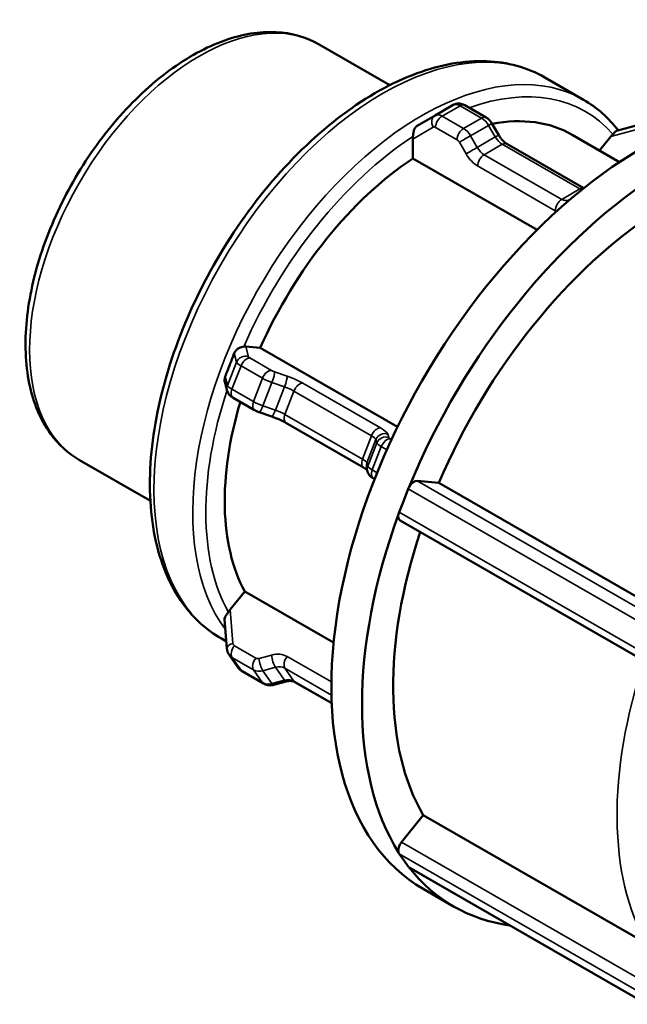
# Model space of a CAD drawing. Header units: millimetres. Extents: x 0 to 903, y 0 to 594.
# Tile 7 of 9: x 563 to 605, y 434 to 502. Entities that reach past the tile are written whole.
import ezdxf

# ---------------------------------------------------------------- set-up
doc = ezdxf.new("R2010")
doc.units = ezdxf.units.MM
doc.layers.add('Visible (ANSI)', color=7, linetype='Continuous', lineweight=50)
doc.layers.add('Visible Narrow (ANSI)', color=7, linetype='Continuous', lineweight=35)

msp = doc.modelspace()

# ---------------------------------------------------------------- linework, layer by layer
at = {"layer": 'Visible (ANSI)'}
for p, q in [((583.374, 500.071), (588.279, 497.246)), ((599.005, 497.784), (601.692, 496.236)), ((592.667, 495.872), (591.415, 495.151)), ((593.465, 495.856), (594.956, 494.998)), ((591.413, 495.15), (590.179, 494.434)), ((595.351, 494.594), (595.816, 493.789)), ((606.296, 494.7), (603.976, 494.077)), ((589.867, 492.168), (589.867, 493.514)), ((600.9, 493.815), (604.192, 491.919)), ((602.808, 492.717), (603.595, 493.696)), ((596.381, 493.18), (601.712, 490.11)), ((598.472, 487.213), (589.867, 492.168)), ((600.816, 489.371), (600.666, 489.284)), ((578.295, 479.126), (579.304, 479.034)), ((579.304, 479.034), (588.809, 473.56)), ((577.015, 476.06), (576.848, 476.677)), ((578.906, 474.727), (577.416, 475.585)), ((580.099, 474.275), (579.231, 474.58)), ((586.456, 470.741), (581.078, 473.838)), ((566.781, 471.258), (571.687, 468.433)), ((586.733, 470.464), (586.67, 470.695)), ((587.216, 469.941), (587.134, 469.989)), ((590.169, 469.821), (591.671, 469.683)), ((591.671, 469.683), (607.179, 460.752)), ((589.238, 468.466), (589.551, 469.273)), ((588.925, 467.66), (589.238, 468.466)), ((605.456, 457.592), (588.998, 467.069)), ((577.217, 460.897), (578.225, 462.151)), ((578.225, 462.151), (584.38, 458.606)), ((576.829, 460.228), (576.995, 458.184)), ((576.606, 458.886), (576.954, 458.686)), ((577.145, 457.764), (577.771, 456.872)), ((579.532, 455.766), (578.042, 456.624)), ((581.103, 455.915), (580.235, 455.682)), ((584.251, 454.408), (581.704, 455.874)), ((589.091, 444.788), (590.593, 446.655)), ((590.593, 446.655), (606.101, 437.724)), ((589.238, 443.531), (588.925, 443.978)), ((589.551, 443.085), (589.238, 443.531)), ((606.081, 433.54), (589.624, 443.017)), ((590.574, 441.545), (592.695, 440.324))]:
    msp.add_line(p, q, dxfattribs=at)
for centre, major_axis, ratio, start_param, end_param in [((605.794, 467.976), (15.22, 26.431), 0.578093, 0, 3.141593), ((590.945, 476.527), (9.955, 17.288), 0.578093, 0, 0.464412), ((590.319, 493.775), (0.207, 0.777), 0.517637, 1.809128, 2.046634), ((603.821, 493.373), (0.514, 0.73), 0.420253, 1.183098, 1.420605), ((590.945, 476.527), (-9.955, -17.288), 0.578093, 4.001575, 4.895737), ((607.916, 466.754), (-15.22, -26.431), 0.578093, 3.958957, 4.938355), ((607.916, 466.754), (-13.698, -23.788), 0.578093, 3.980641, 4.91667), ((578.069, 478.543), (0.494, 0.459), 0.736246, 0.583565, 0.821072), ((590.945, 476.527), (-9.955, -17.288), 0.578093, 5.101484, 5.942934), ((589.943, 469.237), (0.319, 0.555), 0.578093, 0.259866, 1.596116), ((589.943, 469.237), (-0.319, -0.555), 0.578093, 4.737708, 4.972255), ((607.916, 466.754), (-15.22, -26.431), 0.578093, 5.006154, 5.985553), ((589.317, 467.624), (-0.319, -0.555), 0.578093, 5.206801, 6.283185), ((589.317, 467.624), (-0.319, -0.555), 0.578093, 4.972255, 5.206801), ((607.916, 466.754), (-13.698, -23.788), 0.578093, 5.052915, 5.963868), ((577.443, 460.574), (-0.514, -0.73), 0.420253, 4.562198, 4.799704), ((589.317, 444.465), (0.319, 0.555), 0.578093, 1.307063, 2.643313), ((589.317, 444.465), (-0.319, -0.555), 0.578093, 5.784906, 6.019452), ((589.943, 443.572), (-0.319, -0.555), 0.578093, 6.019452, 6.253998), ((589.943, 443.572), (-0.319, -0.555), 0.578093, 6.253998, 6.283185), ((607.916, 466.754), (-15.22, -26.431), 0.578093, 6.053352, 6.51298)]:
    msp.add_ellipse(centre, major_axis=major_axis, ratio=ratio, start_param=start_param, end_param=end_param, dxfattribs=at)
for points, knots in [([(583.374, 500.071), (582.482, 500.584), (581.464, 500.87), (579.252, 500.978), (578.052, 500.776), (575.556, 499.892), (574.255, 499.179), (571.725, 497.319), (570.497, 496.167), (568.243, 493.556), (567.216, 492.098), (565.461, 489.019), (564.732, 487.399), (563.64, 484.149), (563.279, 482.519), (562.972, 479.401), (563.027, 477.913), (563.576, 475.242), (564.067, 474.052), (565.323, 472.327), (566.002, 471.707), (566.781, 471.258)], [5.499721, 5.499721, 5.499721, 5.499721, 5.787656, 5.787656, 6.093577, 6.093577, 6.420198, 6.420198, 6.749903, 6.749903, 7.078031, 7.078031, 7.405447, 7.405447, 7.733637, 7.733637, 8.063381, 8.063381, 8.389462, 8.389462, 8.641314, 8.641314, 8.641314, 8.641314]), ([(599.005, 497.784), (597.804, 498.476), (596.426, 498.854), (593.431, 498.967), (591.805, 498.675), (588.437, 497.435), (586.691, 496.457), (583.297, 493.919), (581.649, 492.356), (578.624, 488.817), (577.246, 486.843), (574.89, 482.678), (573.912, 480.489), (572.451, 476.106), (571.97, 473.912), (571.562, 469.728), (571.637, 467.738), (572.366, 464.176), (573.016, 462.598), (574.672, 460.306), (575.572, 459.482), (576.606, 458.886)], [5.499721, 5.499721, 5.499721, 5.499721, 5.795129, 5.795129, 6.105331, 6.105331, 6.430659, 6.430659, 6.757788, 6.757788, 7.083724, 7.083724, 7.409158, 7.409158, 7.735177, 7.735177, 8.062369, 8.062369, 8.387081, 8.387081, 8.641314, 8.641314, 8.641314, 8.641314]), ([(593.465, 495.856), (593.428, 495.877), (593.389, 495.897), (593.301, 495.931), (593.254, 495.946), (593.151, 495.967), (593.095, 495.973), (592.977, 495.971), (592.914, 495.964), (592.789, 495.931), (592.725, 495.905), (592.667, 495.872)], [1.5707963, 1.5707963, 1.5707963, 1.5707963, 1.7274892, 1.7274892, 1.8841821, 1.8841821, 2.040875, 2.040875, 2.1975679, 2.1975679, 2.3542608, 2.3542608, 2.3542608, 2.3542608]), ([(591.413, 495.15), (591.413, 495.15), (591.414, 495.15), (591.414, 495.15), (591.414, 495.15), (591.414, 495.15), (591.414, 495.15), (591.415, 495.151), (591.415, 495.151), (591.415, 495.151), (591.415, 495.151), (591.415, 495.151)], [3.926990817, 3.926990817, 3.926990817, 3.926990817, 3.927377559, 3.927377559, 3.9277643, 3.9277643, 3.928151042, 3.928151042, 3.928537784, 3.928537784, 3.928924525, 3.928924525, 3.928924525, 3.928924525]), ([(595.351, 494.594), (595.333, 494.626), (595.313, 494.656), (595.271, 494.715), (595.249, 494.744), (595.201, 494.8), (595.175, 494.828), (595.12, 494.88), (595.091, 494.905), (595.027, 494.953), (594.993, 494.976), (594.956, 494.998)], [0.7853982, 0.7853982, 0.7853982, 0.7853982, 0.9424778, 0.9424778, 1.0995574, 1.0995574, 1.2566371, 1.2566371, 1.4137167, 1.4137167, 1.5707963, 1.5707963, 1.5707963, 1.5707963]), ([(589.879, 493.696), (589.886, 493.745), (589.891, 493.797), (589.906, 493.92), (589.915, 493.989), (589.948, 494.13), (589.973, 494.199), (590.044, 494.321), (590.092, 494.375), (590.151, 494.416), (590.16, 494.422), (590.17, 494.428), (590.179, 494.434)], [-0.0913716, -0.0913716, -0.0913716, -0.0913716, -0.07366101, -0.07366101, -0.05134797, -0.05134797, -0.02608951, -0.02608951, 0, 0, 0, 0.00397679, 0.00397679, 0.00397679, 0.00397679]), ([(596.381, 493.18), (596.347, 493.199), (596.31, 493.224), (596.233, 493.282), (596.193, 493.316), (596.113, 493.392), (596.073, 493.435), (595.994, 493.526), (595.956, 493.575), (595.883, 493.679), (595.848, 493.733), (595.816, 493.789)], [1.5707963, 1.5707963, 1.5707963, 1.5707963, 1.727876, 1.727876, 1.8849556, 1.8849556, 2.0420352, 2.0420352, 2.1991149, 2.1991149, 2.3561945, 2.3561945, 2.3561945, 2.3561945]), ([(603.732, 493.849), (603.743, 493.86), (603.754, 493.872), (603.806, 493.926), (603.84, 493.965), (603.905, 494.033), (603.932, 494.058), (603.964, 494.073), (603.97, 494.075), (603.976, 494.077)], [-0.08641712, -0.08641712, -0.08641712, -0.08641712, -0.08124244, -0.08124244, -0.06177691, -0.06177691, -0.04032554, -0.04032554, -0.03549177, -0.03549177, -0.03549177, -0.03549177]), ([(577.496, 478.663), (577.5, 478.673), (577.504, 478.683), (577.509, 478.693), (577.517, 478.713), (577.527, 478.732), (577.569, 478.805), (577.608, 478.854), (577.704, 478.947), (577.762, 478.988), (577.885, 479.053), (577.948, 479.075), (578.064, 479.107), (578.115, 479.115), (578.158, 479.122)], [-0.00336555, -0.00336555, -0.00336555, -0.00336555, 0, 0, 0, 0.00654053, 0.00654053, 0.02551548, 0.02551548, 0.04678491, 0.04678491, 0.06800602, 0.06800602, 0.08774556, 0.08774556, 0.08774556, 0.08774556]), ([(576.87, 477.049), (576.978, 477.322), (577.083, 477.592), (577.285, 478.114), (577.39, 478.385), (577.496, 478.663)], [1.133103, 1.133103, 1.133103, 1.133103, 1.2190234, 1.2190234, 1.3049437, 1.3049437, 1.3049437, 1.3049437]), ([(576.848, 476.677), (576.835, 476.727), (576.828, 476.779), (576.829, 476.892), (576.838, 476.953), (576.857, 477.011), (576.858, 477.015), (576.859, 477.018), (576.863, 477.031), (576.867, 477.04), (576.87, 477.049)], [-0.03559989, -0.03559989, -0.03559989, -0.03559989, -0.01892561, -0.01892561, 0, 0, 0, 0.00116788, 0.00116788, 0.00414873, 0.00414873, 0.00414873, 0.00414873]), ([(577.015, 476.06), (577.033, 475.992), (577.058, 475.941), (577.116, 475.839), (577.148, 475.801), (577.207, 475.737), (577.233, 475.714), (577.282, 475.673), (577.304, 475.657), (577.348, 475.626), (577.37, 475.613), (577.399, 475.595), (577.407, 475.59), (577.416, 475.585)], [3.9269908, 3.9269908, 3.9269908, 3.9269908, 4.0273524, 4.0273524, 4.1785863, 4.1785863, 4.335666, 4.335666, 4.4927456, 4.4927456, 4.6498252, 4.6498252, 4.712389, 4.712389, 4.712389, 4.712389]), ([(578.906, 474.727), (578.927, 474.715), (578.948, 474.703), (578.99, 474.681), (579.012, 474.671), (579.055, 474.651), (579.076, 474.641), (579.12, 474.623), (579.142, 474.614), (579.186, 474.596), (579.209, 474.588), (579.231, 474.58)], [4.712389, 4.712389, 4.712389, 4.712389, 4.8694686, 4.8694686, 5.0265482, 5.0265482, 5.1836279, 5.1836279, 5.3407075, 5.3407075, 5.4977871, 5.4977871, 5.4977871, 5.4977871]), ([(580.099, 474.275), (580.17, 474.25), (580.242, 474.224), (580.385, 474.168), (580.456, 474.139), (580.595, 474.08), (580.663, 474.049), (580.793, 473.988), (580.856, 473.957), (580.973, 473.897), (581.028, 473.867), (581.078, 473.838)], [3.9269908, 3.9269908, 3.9269908, 3.9269908, 4.0840704, 4.0840704, 4.2411501, 4.2411501, 4.3982297, 4.3982297, 4.5553093, 4.5553093, 4.712389, 4.712389, 4.712389, 4.712389]), ([(586.456, 470.741), (586.506, 470.712), (586.551, 470.685), (586.629, 470.633), (586.662, 470.61), (586.692, 470.587), (586.697, 470.583), (586.701, 470.58)], [4.712389, 4.712389, 4.712389, 4.712389, 4.8694686, 4.8694686, 5.0265482, 5.0265482, 5.0556991, 5.0556991, 5.0556991, 5.0556991]), ([(586.733, 470.464), (586.751, 470.396), (586.775, 470.345), (586.834, 470.243), (586.866, 470.204), (586.925, 470.141), (586.951, 470.118), (587, 470.077), (587.022, 470.06), (587.066, 470.03), (587.087, 470.017), (587.117, 469.999), (587.125, 469.994), (587.134, 469.989)], [3.9269908, 3.9269908, 3.9269908, 3.9269908, 4.0273524, 4.0273524, 4.1785863, 4.1785863, 4.335666, 4.335666, 4.4927456, 4.4927456, 4.6498252, 4.6498252, 4.712389, 4.712389, 4.712389, 4.712389]), ([(576.829, 460.228), (576.828, 460.239), (576.828, 460.251), (576.832, 460.306), (576.846, 460.351), (576.896, 460.446), (576.93, 460.496), (577.007, 460.603), (577.048, 460.658), (577.088, 460.719), (577.09, 460.722), (577.093, 460.726)], [0.01699986, 0.01699986, 0.01699986, 0.01699986, 0.02280876, 0.02280876, 0.04451579, 0.04451579, 0.06609415, 0.06609415, 0.08759823, 0.08759823, 0.08881744, 0.08881744, 0.08881744, 0.08881744]), ([(577.145, 457.764), (577.127, 457.79), (577.111, 457.816), (577.082, 457.869), (577.068, 457.897), (577.045, 457.953), (577.035, 457.982), (577.018, 458.039), (577.011, 458.068), (577.001, 458.126), (576.997, 458.155), (576.995, 458.184)], [1.9233766, 1.9233766, 1.9233766, 1.9233766, 2.0099402, 2.0099402, 2.0965038, 2.0965038, 2.1830673, 2.1830673, 2.2696309, 2.2696309, 2.3561945, 2.3561945, 2.3561945, 2.3561945]), ([(577.771, 456.872), (577.785, 456.851), (577.8, 456.831), (577.833, 456.793), (577.85, 456.775), (577.885, 456.74), (577.903, 456.723), (577.941, 456.692), (577.96, 456.677), (578, 456.649), (578.021, 456.636), (578.042, 456.624)], [4.3598087, 4.3598087, 4.3598087, 4.3598087, 4.4303247, 4.4303247, 4.5008408, 4.5008408, 4.5713569, 4.5713569, 4.6418729, 4.6418729, 4.712389, 4.712389, 4.712389, 4.712389]), ([(581.103, 455.915), (581.153, 455.928), (581.203, 455.938), (581.3, 455.95), (581.347, 455.953), (581.435, 455.951), (581.477, 455.947), (581.553, 455.934), (581.588, 455.924), (581.651, 455.902), (581.679, 455.889), (581.704, 455.874)], [3.9269908, 3.9269908, 3.9269908, 3.9269908, 4.0840704, 4.0840704, 4.2411501, 4.2411501, 4.3982297, 4.3982297, 4.5553093, 4.5553093, 4.712389, 4.712389, 4.712389, 4.712389]), ([(579.532, 455.766), (579.578, 455.739), (579.626, 455.718), (579.723, 455.683), (579.771, 455.671), (579.868, 455.653), (579.916, 455.649), (580.011, 455.647), (580.057, 455.65), (580.148, 455.661), (580.192, 455.67), (580.235, 455.682)], [4.712389, 4.712389, 4.712389, 4.712389, 4.8694686, 4.8694686, 5.0265482, 5.0265482, 5.1836279, 5.1836279, 5.3407075, 5.3407075, 5.4977871, 5.4977871, 5.4977871, 5.4977871])]:
    msp.add_open_spline(points, degree=3, knots=knots, dxfattribs=at)
msp.add_open_spline([(604.106, 494.112), (603.428, 494.987), (602.615, 495.705), (601.692, 496.236)], degree=3, dxfattribs=at)
at = {"layer": 'Visible Narrow (ANSI)'}
for p, q in [((591.894, 495.104), (593.146, 495.825)), ((593.146, 495.825), (594.637, 494.966)), ((593.385, 494.246), (591.894, 495.104)), ((594.637, 494.966), (593.385, 494.246)), ((589.867, 493.514), (591.282, 494.336)), ((591.442, 494.32), (592.932, 493.462)), ((593.865, 493.739), (595.117, 494.46)), ((595.117, 494.46), (595.582, 493.655)), ((603.595, 493.696), (606.236, 494.405)), ((594.33, 492.934), (593.865, 493.739)), ((595.582, 493.655), (594.33, 492.934)), ((593.092, 493.293), (593.557, 492.488)), ((594.81, 492.428), (596.062, 493.148)), ((596.062, 493.148), (601.439, 490.052)), ((600.187, 489.331), (594.81, 492.428)), ((594.357, 491.644), (599.735, 488.547)), ((601.439, 490.052), (600.187, 489.331)), ((578.485, 478.424), (578.295, 479.126)), ((577.496, 478.663), (577.661, 478.05)), ((577.661, 478.05), (577.035, 476.436)), ((577.343, 476.176), (577.969, 477.789)), ((577.969, 477.789), (579.46, 476.931)), ((580.078, 477.478), (578.587, 478.337)), ((577.035, 476.436), (576.87, 477.049)), ((581.163, 477.076), (580.295, 477.381)), ((579.46, 476.931), (578.834, 475.317)), ((579.486, 475.025), (580.112, 476.639)), ((580.112, 476.639), (580.979, 476.334)), ((587.627, 473.493), (582.25, 476.589)), ((578.834, 475.317), (577.343, 476.176)), ((580.979, 476.334), (580.354, 474.72)), ((581.006, 474.428), (581.632, 476.042)), ((581.632, 476.042), (587.009, 472.945)), ((580.354, 474.72), (579.486, 475.025)), ((586.383, 471.332), (581.006, 474.428)), ((587.009, 472.945), (586.383, 471.332)), ((588.202, 472.827), (588.14, 473.058)), ((586.691, 471.071), (587.317, 472.685)), ((587.379, 472.454), (586.753, 470.84)), ((587.317, 472.685), (587.379, 472.454)), ((588.395, 472.689), (588.305, 472.741)), ((587.061, 470.58), (587.687, 472.193)), ((587.687, 472.193), (588.069, 471.973)), ((586.753, 470.84), (586.691, 471.071)), ((587.394, 470.388), (587.061, 470.58)), ((606.627, 460.343), (590.169, 469.821)), ((589.551, 469.273), (606.009, 459.796)), ((605.383, 458.182), (588.925, 467.66)), ((577.406, 458.558), (577.217, 460.897)), ((578.999, 457.536), (577.509, 458.395)), ((577.343, 457.584), (578.834, 456.726)), ((577.969, 456.692), (577.343, 457.584)), ((580.085, 457.748), (579.217, 457.516)), ((584.229, 455.884), (581.171, 457.645)), ((579.46, 455.833), (577.969, 456.692)), ((578.834, 456.726), (579.46, 455.833)), ((579.486, 456.664), (580.354, 456.897)), ((580.112, 455.771), (579.486, 456.664)), ((580.354, 456.897), (580.979, 456.004)), ((581.006, 456.834), (584.234, 454.976)), ((581.632, 455.942), (581.006, 456.834)), ((580.979, 456.004), (580.112, 455.771)), ((584.25, 454.434), (581.632, 455.942)), ((605.549, 435.31), (589.091, 444.788)), ((588.925, 443.978), (605.383, 434.5)), ((606.009, 433.607), (589.551, 443.085))]:
    msp.add_line(p, q, dxfattribs=at)
for centre, major_axis, ratio, start_param, end_param in [((575.078, 485.665), (-8.296, -14.407), 0.578093, 3.141593, 6.283185), ((587.806, 478.335), (-11.2, -19.449), 0.578093, 3.141593, 6.283185), ((590.493, 476.788), (11.2, 19.449), 0.578093, 0, 2.895034), ((590.945, 476.527), (10.88, 18.894), 0.578093, 6.088628, 6.882119), ((593.146, 495.04), (-0.479, 0.832), 0.578093, 5.499721, 6.283185), ((593.146, 495.301), (0.319, 0.555), 0.578093, 0, 0.783464), ((591.734, 494.596), (-0.321, 0.554), 0.815969, 0, 1.568067), ((591.894, 494.319), (-0.479, 0.832), 0.578093, 5.499721, 6.283185), ((591.894, 494.581), (-0.319, -0.555), 0.578093, 3.925057, 5.495853), ((594.637, 494.443), (0.319, 0.555), 0.578093, 0, 0.783464), ((594.637, 494.182), (0.479, -0.832), 0.578093, 1.57273, 2.358128), ((591.442, 494.059), (-0.16, 0.277), 0.578093, 5.499721, 6.285119), ((593.385, 493.722), (-0.319, -0.555), 0.578093, 3.925057, 5.495853), ((593.385, 493.461), (-0.479, 0.832), 0.578093, 4.714323, 5.499721), ((594.797, 494.274), (0.554, 0.32), 0.001578, 0, 0.954406), ((590.945, 476.527), (10.88, 18.894), 0.578093, 0.85264, 1.761487), ((592.932, 493.2), (0.16, -0.277), 0.578093, 1.57273, 2.358128), ((593.545, 493.554), (-0.554, -0.32), 0.001578, 4.095998, 5.666795), ((595.262, 493.469), (0.554, 0.32), 0.001578, 0, 0.954406), ((596.062, 493.933), (0.479, -0.832), 0.578093, 4.714323, 5.499721), ((594.01, 492.748), (-0.554, -0.32), 0.001578, 4.095998, 5.666795), ((594.81, 493.212), (-0.479, 0.832), 0.578093, 1.57273, 2.358128), ((596.062, 492.625), (0.319, 0.555), 0.578093, 0, 0.783464), ((594.357, 492.952), (0.798, -1.387), 0.578093, 4.714323, 5.499721), ((594.81, 491.904), (-0.319, -0.555), 0.578093, 3.925057, 5.495853), ((601.439, 489.529), (0.319, 0.555), 0.578093, 0.152083, 0.783464), ((601.439, 490.837), (0.479, -0.832), 0.578093, 5.499721, 5.6883), ((600.187, 488.808), (-0.319, -0.555), 0.578093, 3.925057, 5.495853), ((600.187, 490.116), (0.479, -0.832), 0.578093, 5.499721, 6.282551), ((600.987, 488.73), (-0.321, 0.554), 0.815969, 0, 0.502428), ((599.735, 489.855), (0.798, -1.387), 0.578093, 5.499721, 5.579512), ((578.258, 477.84), (0.618, 0.167), 0.96638, 0.953483, 2.524279), ((578.783, 478.319), (-0.298, 0.116), 0.209664, 0.15281, 0.938208), ((578.557, 477.735), (-0.895, 0.347), 0.209664, 0.15281, 0.938208), ((578.361, 477.753), (0.319, 0.555), 0.578093, 0.259866, 1.830662), ((579.851, 476.895), (0.319, 0.555), 0.578093, 0.259866, 1.830662), ((580.274, 477.46), (-0.298, 0.116), 0.209664, 0.938208, 1.723606), ((580.069, 476.798), (0.212, 0.604), 0.148833, 4.498742, 6.069538), ((580.937, 476.493), (0.212, 0.604), 0.148833, 4.498742, 6.069538), ((581.27, 476.679), (-1.492, 0.579), 0.209664, 4.079801, 4.865199), ((577.633, 476.227), (-0.618, -0.167), 0.96638, 5.665872, 6.283185), ((577.931, 476.122), (-0.895, 0.347), 0.209664, 0.15281, 0.938208), ((580.047, 476.877), (0.895, -0.347), 0.209664, 4.079801, 4.865199), ((582.024, 476.006), (0.319, 0.555), 0.578093, 0.259866, 1.830662), ((590.945, 476.527), (-10.88, -18.894), 0.578093, 5.054942, 5.950277), ((577.735, 476.14), (-0.319, -0.555), 0.578093, 4.972255, 6.283185), ((581.044, 476.096), (0.895, -0.347), 0.209664, 0.938208, 1.723606), ((579.226, 475.281), (-0.319, -0.555), 0.578093, 4.972255, 6.283185), ((579.422, 475.263), (-0.895, 0.347), 0.209664, 0.938208, 1.723606), ((579.443, 475.184), (-0.212, -0.604), 0.148833, 0, 1.357149), ((580.311, 474.879), (-0.212, -0.604), 0.148833, 0, 1.357149), ((580.418, 474.482), (-0.895, 0.347), 0.209664, 4.079801, 4.865199), ((581.398, 474.392), (-0.319, -0.555), 0.578093, 4.972255, 6.283185), ((587.401, 472.909), (0.319, 0.555), 0.578093, 0.259866, 1.830662), ((586.421, 472.999), (0.895, -0.347), 0.209664, 0.15281, 0.938208), ((587.914, 472.475), (0.618, 0.167), 0.96638, 0.953483, 2.524279), ((587.976, 472.244), (0.618, 0.167), 0.96638, 0.953483, 2.524279), ((586.647, 473.583), (1.492, -0.579), 0.209664, 0.15281, 0.938208), ((588.275, 472.139), (-0.895, 0.347), 0.209664, 0.15281, 0.938208), ((588.079, 472.157), (0.319, 0.555), 0.578093, 0.259866, 1.830662), ((588.501, 472.723), (-0.298, 0.116), 0.209664, 0.15281, 0.938208), ((586.775, 471.296), (-0.319, -0.555), 0.578093, 4.972255, 6.283185), ((585.795, 471.386), (0.895, -0.347), 0.209664, 0.15281, 0.938208), ((587.288, 470.861), (-0.618, -0.167), 0.96638, 5.665872, 6.283185), ((587.35, 470.63), (-0.618, -0.167), 0.96638, 5.665872, 6.283185), ((587.649, 470.526), (-0.895, 0.347), 0.209664, 0.15281, 0.938208), ((587.453, 470.544), (-0.319, -0.555), 0.578093, 4.972255, 6.283185), ((577.633, 458.235), (-0.638, -0.052), 0.559184, 5.029307, 6.283185), ((577.735, 458.072), (-0.319, -0.555), 0.578093, 4.448656, 6.019452), ((577.705, 458.638), (-0.262, -0.184), 0.787757, 5.850367, 6.635766), ((577.931, 458.315), (-0.786, -0.551), 0.787757, 0, 0.35258), ((579.226, 457.213), (-0.319, -0.555), 0.578093, 4.448656, 6.019452), ((579.195, 457.78), (-0.262, -0.184), 0.787757, 0.35258, 1.137978), ((579.443, 457.193), (-0.166, 0.618), 0.258363, 0.953495, 2.524291), ((580.192, 456.426), (1.31, 0.918), 0.787757, 0.35258, 1.137978), ((580.311, 457.426), (-0.166, 0.618), 0.258363, 0.953495, 2.524291), ((581.398, 457.322), (-0.319, -0.555), 0.578093, 4.448656, 6.019452), ((623.424, 457.824), (-13.698, -23.788), 0.578093, 5.051021, 5.963868), ((578.557, 457.423), (-0.786, -0.551), 0.787757, 0, 0.35258), ((578.361, 457.179), (-0.319, -0.555), 0.578093, 6.019452, 6.283185), ((579.422, 457.457), (-0.786, -0.551), 0.787757, 0.35258, 1.137978), ((580.418, 456.104), (0.786, 0.551), 0.787757, 0.35258, 1.137978), ((581.044, 455.211), (0.786, 0.551), 0.787757, 0.35258, 1.137978), ((580.937, 456.533), (0.166, -0.618), 0.258363, 5.665884, 6.283185), ((582.024, 456.429), (-0.319, -0.555), 0.578093, 6.019452, 6.283185), ((580.047, 456.564), (-0.786, -0.551), 0.787757, 0.35258, 1.137978), ((579.851, 456.321), (-0.319, -0.555), 0.578093, 6.019452, 6.283185), ((580.069, 456.3), (0.166, -0.618), 0.258363, 5.665884, 6.283185)]:
    msp.add_ellipse(centre, major_axis=major_axis, ratio=ratio, start_param=start_param, end_param=end_param, dxfattribs=at)

doc.saveas('drawing.dxf')
